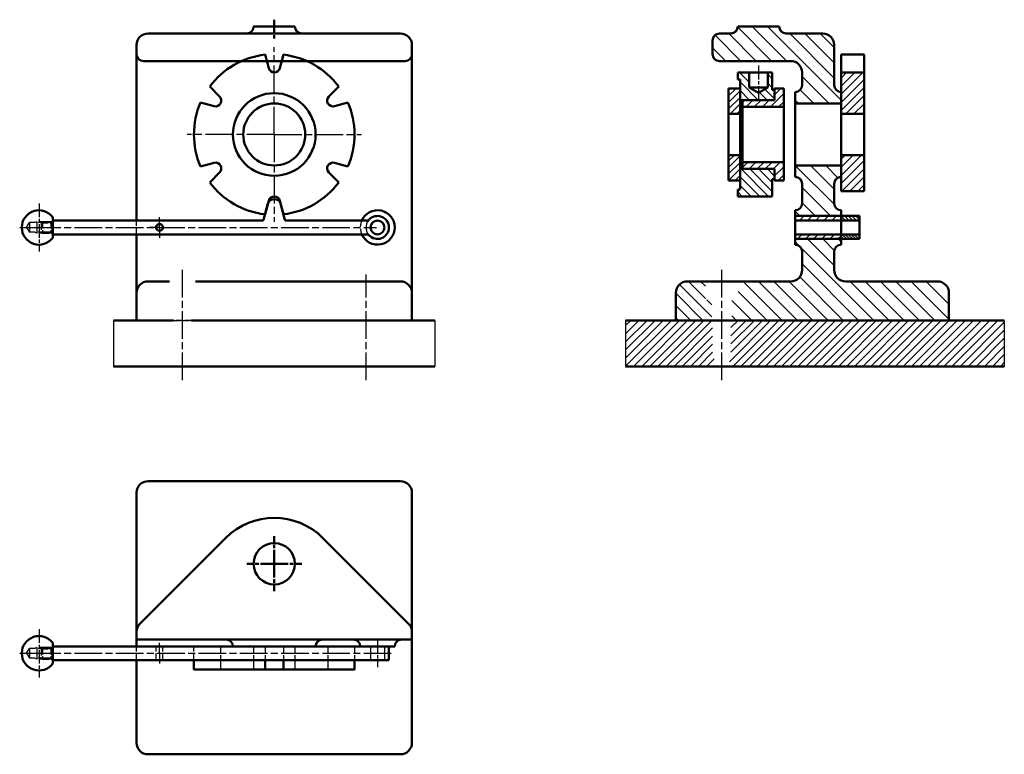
# Model space of a CAD drawing. Extents: x 69 to 498, y 61 to 381.
import ezdxf

# ---------------------------------------------------------------- set-up
doc = ezdxf.new("R2010")
doc.units = 0
for name, pattern in [('AM_ISO02W050', [7.5, 6, -1.5]), ('AM_ISO02W050x2', [3.75, 3, -0.75]), ('AM_ISO08W050', [18, 12, -1.5, 3, -1.5]), ('AM_ISO08W050x2', [9, 6, -0.75, 1.5, -0.75])]:
    doc.linetypes.add(name, pattern=pattern)
for name, color, linetype, lineweight in [('AM_0', 7, 'CONTINUOUS', 50), ('AM_2', 5, 'CONTINUOUS', 50), ('AM_3', 6, 'AM_ISO02W050', 25), ('AM_4', 3, 'CONTINUOUS', 25), ('AM_7', 4, 'AM_ISO08W050', 25), ('AM_7N', 4, 'AM_ISO08W050', 25), ('AM_8', 1, 'CONTINUOUS', 25)]:
    doc.layers.add(name, color=color, linetype=linetype, lineweight=lineweight)
doc.linetypes.add('amzigzag', pattern='A,0.0001,[135,ltypeshp.shx,S=0.04,R=0,X=0,Y=0],-11', length=11.0001)
pattern_1 = [(45, (-3.4068, 58.519), (-1.767767, 1.767767), [])]
pattern_2 = [(45, (8.4132, 51.1806), (-1.767767, 1.767767), [])]
pattern_3 = [(45, (105.335, 89.7904), (-1.414214, 1.414214), [])]
pattern_4 = [(45, (0, 31.6526), (-1.767767, 1.767767), [])]
pattern_5 = [(135, (0, 0), (-3.3234, -3.3234), [])]

# ---------------------------------------------------------------- blocks, each defined once
blk = doc.blocks.new('*U0')
at = {"layer": 'AM_3'}
for p, q in [((0.3, 2.1), (0, 2.62)), ((0.07, 2.5), (7, 2.5)), ((0.3, 2.1), (0.3, -2.1)), ((0.3, 2.1), (10.2, 2.1)), ((7, -2.5), (7, 2.5)), ((7, 2.5), (7.8, 2.1)), ((11.41, 0), (10.2, 2.1)), ((10.2, -2.1), (10.2, 2.1)), ((11.41, 0), (10.2, -2.1)), ((0.3, -2.1), (0, -2.62)), ((0.07, -2.5), (7, -2.5)), ((0.3, -2.1), (10.2, -2.1)), ((7, -2.5), (7.8, -2.1))]:
    blk.add_line(p, q, dxfattribs=at)
at = {"layer": 'AM_7', "linetype": 'AM_ISO08W050x2'}
blk.add_line((6, -10.5), (6, 10.5), dxfattribs=at)
at = {"layer": 'AM_7N', "linetype": 'AM_ISO08W050x2'}
blk.add_line((14.41, 0), (-3, 0), dxfattribs=at)
blk = doc.blocks.new('*U1')
at = {"layer": 'AM_0'}
for p, q in [((0, 4), (6.5, 4)), ((6.5, 4), (6.5, -4)), ((6.5, 4), (8.81, 0)), ((0, -4), (6.5, -4)), ((6.5, -4), (8.81, 0))]:
    blk.add_line(p, q, dxfattribs=at)
at = {"layer": 'AM_7', "linetype": 'AM_ISO08W050x2'}
blk.add_line((-3, 0), (11.81, 0), dxfattribs=at)

msp = doc.modelspace()

# ---------------------------------------------------------------- hatches: boundary and pattern name
at = {"layer": 'AM_8'}
h = msp.add_hatch(dxfattribs=at)
h.set_pattern_fill('_U', color=256, scale=4.7, angle=135, style=0, pattern_type=0)
h.set_pattern_definition([(135, (-3.4068, 58.519), (-3.3234, -3.3234), [])])
edge = h.paths.add_edge_path(flags=0)
edge.add_line((373.75, 363.27), (404.75, 363.27))
edge.add_arc((404.75, 358.27), 5, 0, 90)
edge.add_line((409.75, 358.27), (409.75, 352.77))
edge.add_arc((406.75, 352.77), 3, -90, 0)
edge.add_line((406.75, 349.77), (406.75, 344.77))
edge.add_line((406.75, 344.77), (426.75, 344.77))
edge.add_line((426.75, 344.77), (426.75, 349.77))
edge.add_arc((426.75, 352.77), 3, -180, -90)
edge.add_line((423.75, 352.77), (423.75, 370.27))
edge.add_arc((418.75, 370.27), 5, 0, 90)
edge.add_line((418.75, 375.27), (402.75, 375.27))
edge.add_arc((402.75, 378.27), 3, -180, -90)
edge.add_line((399.75, 378.27), (381.75, 378.27))
edge.add_arc((378.75, 378.27), 3, -90, 0)
edge.add_line((378.75, 375.27), (373.75, 375.27))
edge.add_arc((373.75, 372.27), 3, 90, 180)
edge.add_line((370.75, 372.27), (370.75, 366.27))
edge.add_arc((373.75, 366.27), 3, -180, -90)
h = msp.add_hatch(dxfattribs=at)
h.set_pattern_fill('_U', color=256, scale=2.7, angle=135, style=0, pattern_type=0)
h.set_pattern_definition([(135, (0, 0), (-1.909188, -1.909188), [])])
h.paths.add_polyline_path([(386.75, 358.27), (381.75, 358.27), (381.75, 355.27), (382.75, 355.27), (382.75, 346.27), (397.75, 346.27), (397.75, 350.77), (396.75, 350.77), (396.75, 358.27), (394.75, 358.27), (394.75, 351.77), (390.75, 349.46), (386.75, 351.77)])
h = msp.add_hatch(dxfattribs=at)
h.set_pattern_fill('_U', color=256, scale=2.5, angle=45, style=0, pattern_type=0)
h.set_pattern_definition(pattern_4)
h.paths.add_polyline_path([(436.75, 340.27), (436.75, 358.27), (426.75, 358.27), (426.75, 340.27)])
h = msp.add_hatch(dxfattribs=at)
h.set_pattern_fill('_U', color=256, scale=2, angle=45, style=0, pattern_type=0)
h.set_pattern_definition(pattern_3)
h.paths.add_polyline_path([(377.75, 351.27), (377.75, 340.27), (382.75, 340.27), (382.75, 351.27)])
h = msp.add_hatch(dxfattribs=at)
h.set_pattern_fill('_U', color=256, scale=2.5, angle=45, style=0, pattern_type=0)
h.set_pattern_definition(pattern_2)
h.paths.add_polyline_path([(397.75, 351.27), (397.75, 346.27), (383.75, 346.27), (383.75, 343.27), (401.75, 343.27), (401.75, 351.27)])
h = msp.add_hatch(dxfattribs=at)
h.set_pattern_fill('_U', color=256, scale=2, angle=45, style=0, pattern_type=0)
h.set_pattern_definition(pattern_3)
h.paths.add_polyline_path([(377.75, 322.27), (377.75, 311.27), (382.75, 311.27), (382.75, 322.27)])
h = msp.add_hatch(dxfattribs=at)
h.set_pattern_fill('_U', color=256, scale=2.5, angle=45, style=0, pattern_type=0)
h.set_pattern_definition(pattern_4)
h.paths.add_polyline_path([(436.75, 306.64), (436.75, 322.27), (426.75, 322.27), (426.75, 306.64)])
h = msp.add_hatch(dxfattribs=at)
h.set_pattern_fill('_U', color=256, scale=2.5, angle=45, style=0, pattern_type=0)
h.set_pattern_definition(pattern_2)
h.paths.add_polyline_path([(383.75, 316.27), (397.75, 316.27), (397.75, 311.27), (401.75, 311.27), (401.75, 319.27), (383.75, 319.27)])
h = msp.add_hatch(dxfattribs=at)
h.set_pattern_fill('_U', color=256, scale=4.7, angle=135, style=0, pattern_type=0)
h.set_pattern_definition(pattern_5)
edge = h.paths.add_edge_path()
edge.add_line((426.75, 312.77), (426.75, 317.77))
edge.add_line((426.75, 317.77), (406.75, 317.77))
edge.add_line((406.75, 317.77), (406.75, 312.77))
edge.add_arc((406.75, 309.77), 3, 0, 90, ccw=False)
edge.add_line((409.75, 309.77), (409.75, 301.27))
edge.add_arc((406.75, 301.27), 3, -90, 0, ccw=False)
edge.add_line((406.75, 298.27), (406.75, 295.77))
edge.add_line((406.75, 295.77), (426.75, 295.77))
edge.add_line((426.75, 295.77), (426.75, 298.27))
edge.add_arc((426.75, 301.27), 3, 180, 270, ccw=False)
edge.add_line((423.75, 301.27), (423.75, 309.77))
edge.add_arc((426.75, 309.77), 3, 90, 180, ccw=False)
h = msp.add_hatch(dxfattribs=at)
h.set_pattern_fill('_U', color=256, scale=2.7, angle=135, style=0, pattern_type=0)
h.set_pattern_definition([(135, (106.7848, 88.6078), (-1.909188, -1.909188), [])])
h.paths.add_polyline_path([(396.75, 311.77), (397.75, 311.77), (397.75, 316.27), (382.75, 316.27), (382.75, 307.27), (381.75, 307.27), (381.75, 304.27), (396.75, 304.27)], flags=0)
h = msp.add_hatch(dxfattribs=at)
h.set_pattern_fill('_U', color=256, scale=2.5, angle=45, style=0, pattern_type=0)
h.set_pattern_definition(pattern_1)
h.paths.add_polyline_path([(426.75, 295.77), (406.75, 295.77), (406.75, 293.77), (426.75, 293.77)])
h = msp.add_hatch(dxfattribs=at)
h.set_pattern_fill('_U', color=256, scale=1.128, angle=135, style=0, pattern_type=0)
h.set_pattern_definition([(135, (0, 31.6526), (-0.7976164, -0.7976164), [])])
h.paths.add_polyline_path([(434.75, 295.77), (426.75, 295.77), (426.75, 293.77), (434.75, 293.77)])
h = msp.add_hatch(dxfattribs=at)
h.set_pattern_fill('_U', color=256, scale=2.5, angle=45, style=0, pattern_type=0)
h.set_pattern_definition(pattern_1)
h.paths.add_polyline_path([(426.75, 287.77), (406.75, 287.77), (406.75, 285.77), (426.75, 285.77)])
h = msp.add_hatch(dxfattribs=at)
h.set_pattern_fill('_U', color=256, scale=0.94, angle=135, style=0, pattern_type=0)
h.set_pattern_definition([(135, (0, 31.6526), (-0.6646804, -0.6646804), [])])
h.paths.add_polyline_path([(426.75, 285.77), (434.75, 285.77), (434.75, 287.77), (426.75, 287.77)])
h = msp.add_hatch(dxfattribs=at)
h.set_pattern_fill('_U', color=256, scale=4.7, angle=135, style=0, pattern_type=0)
h.set_pattern_definition(pattern_5)
edge = h.paths.add_edge_path()
edge.add_arc((468.75, 262.27), 5, 0, 90)
edge.add_line((468.75, 267.27), (428.75, 267.27))
edge.add_arc((428.75, 272.27), 5, 180, 270, ccw=False)
edge.add_line((423.75, 272.27), (423.75, 280.27))
edge.add_arc((426.75, 280.27), 3, 90, 180, ccw=False)
edge.add_line((426.75, 283.27), (426.75, 285.77))
edge.add_line((426.75, 285.77), (406.75, 285.77))
edge.add_line((406.75, 285.77), (406.75, 283.27))
edge.add_arc((406.75, 280.27), 3, 0, 90, ccw=False)
edge.add_line((409.75, 280.27), (409.75, 272.27))
edge.add_arc((404.75, 272.27), 5, -90, 0, ccw=False)
edge.add_line((404.75, 267.27), (381.9, 267.27))
edge.add_line((381.9, 267.27), (381.9, 259.27))
edge.add_line((381.9, 259.27), (379.15, 259.27))
edge.add_line((379.15, 259.27), (379.15, 250.27))
edge.add_line((379.15, 250.27), (473.75, 250.27))
edge.add_line((473.75, 250.27), (473.75, 262.27))
h = msp.add_hatch(dxfattribs=at)
h.set_pattern_fill('_U', color=256, scale=3.76, angle=135, style=0, pattern_type=0)
h.set_pattern_definition([(135, (0, 0), (-2.65872, -2.65872), [])])
edge = h.paths.add_edge_path()
edge.add_line((370.35, 250.27), (370.35, 259.27))
edge.add_line((370.35, 259.27), (367.6, 259.27))
edge.add_line((367.6, 259.27), (367.6, 267.27))
edge.add_line((367.6, 267.27), (359.75, 267.27))
edge.add_arc((359.75, 262.27), 5, 90, 180)
edge.add_line((354.75, 262.27), (354.75, 250.27))
edge.add_line((354.75, 250.27), (370.35, 250.27))
h = msp.add_hatch(dxfattribs=at)
h.set_pattern_fill('_U', color=256, scale=2.5, angle=45, style=0, pattern_type=0)
h.set_pattern_definition([(45, (0, 0), (-1.767767, 1.767767), [])])
h.paths.add_polyline_path([(332.86, 230.27), (371.42, 230.27), (371.42, 234.36), (370.75, 235.04), (370.75, 250.27), (332.86, 250.27)])
h = msp.add_hatch(dxfattribs=at)
h.set_pattern_fill('_U', color=256, scale=2.5, angle=45, style=0, pattern_type=0)
h.set_pattern_definition([(45, (-12, 43.7503), (-1.767767, 1.767767), [])])
h.paths.add_polyline_path([(497.86, 230.27), (497.86, 250.27), (378.75, 250.27), (378.75, 235.04), (378.07, 234.36), (378.07, 230.27), (444.92, 230.27)])

# ---------------------------------------------------------------- linework, layer by layer
at = {"layer": 'AM_0'}
for p, q in [((170.75, 378.27), (188.75, 378.27)), ((381.75, 378.27), (383.25, 378.27)), ((383.25, 378.27), (398.25, 378.27)), ((398.25, 378.27), (399.75, 378.27)), ((124.75, 375.27), (234.75, 375.27)), ((162.75, 375.27), (167.75, 375.27)), ((373.75, 375.27), (378.75, 375.27)), ((402.75, 375.27), (418.75, 375.27)), ((119.75, 293.77), (119.75, 370.27)), ((239.75, 370.27), (239.75, 267.27)), ((370.75, 372.27), (370.75, 366.27)), ((423.75, 352.77), (423.75, 370.27)), ((177.33, 360.12), (175.75, 366.04)), ((183.75, 366.04), (182.16, 360.12)), ((426.75, 366.04), (436.75, 366.04)), ((426.75, 366.04), (426.75, 344.07)), ((436.75, 366.04), (436.75, 347.32)), ((122.75, 363.27), (236.75, 363.27)), ((373.75, 363.27), (384.75, 363.27)), ((384.75, 363.27), (396.75, 363.27)), ((396.75, 363.27), (404.75, 363.27)), ((409.75, 352.77), (409.75, 358.27)), ((426.75, 358.27), (436.75, 358.27)), ((151.63, 352.12), (155.96, 347.79)), ((203.53, 347.79), (207.86, 352.12)), ((377.75, 351.27), (382.75, 351.27)), ((377.75, 351.27), (377.75, 311.27)), ((382.75, 351.27), (382.75, 311.27)), ((397.75, 351.27), (397.75, 346.27)), ((397.75, 351.27), (401.75, 351.27)), ((401.75, 351.27), (401.75, 311.27)), ((406.75, 349.77), (406.75, 312.77)), ((426.75, 349.77), (426.75, 344.07)), ((153.55, 343.61), (147.63, 345.19)), ((211.86, 345.19), (205.94, 343.61)), ((383.75, 346.27), (397.75, 346.27)), ((383.75, 346.27), (383.75, 316.27)), ((383.75, 343.27), (401.75, 343.27)), ((406.75, 344.77), (426.75, 344.77)), ((426.75, 344.07), (426.75, 341.97)), ((426.75, 344.07), (426.75, 341.97)), ((436.75, 347.32), (436.75, 315.22)), ((377.75, 340.27), (382.75, 340.27)), ((426.75, 341.97), (426.75, 320.57)), ((426.75, 341.97), (426.75, 320.57)), ((426.75, 340.27), (436.75, 340.27)), ((377.75, 322.27), (382.75, 322.27)), ((426.75, 322.27), (436.75, 322.27)), ((147.63, 317.35), (153.55, 318.93)), ((205.94, 318.93), (211.86, 317.35)), ((383.75, 319.27), (401.75, 319.27)), ((406.75, 317.77), (426.75, 317.77)), ((426.75, 320.57), (426.75, 318.47)), ((426.75, 320.57), (426.75, 318.47)), ((426.75, 318.47), (426.75, 312.77)), ((426.75, 318.47), (426.75, 306.64)), ((155.96, 314.75), (151.63, 310.42)), ((207.86, 310.42), (203.53, 314.75)), ((383.75, 316.27), (397.75, 316.27)), ((397.75, 311.27), (397.75, 316.27)), ((436.75, 315.22), (436.75, 306.64)), ((377.75, 311.27), (382.75, 311.27)), ((397.75, 311.27), (401.75, 311.27)), ((409.75, 301.27), (409.75, 309.77)), ((423.75, 301.27), (423.75, 309.77)), ((426.75, 306.64), (436.75, 306.64)), ((175.11, 294.14), (177.02, 301.27)), ((175.75, 296.5), (177.33, 302.42)), ((182.16, 302.42), (183.75, 296.5)), ((182.47, 301.27), (184.38, 294.14)), ((406.75, 283.27), (406.75, 298.27)), ((426.75, 283.27), (426.75, 298.27)), ((83.25, 295.27), (83.25, 286.27)), ((83.25, 293.77), (174.63, 293.77)), ((184.86, 293.77), (220.27, 293.77)), ((406.75, 295.77), (426.75, 295.77)), ((406.75, 295.77), (406.75, 285.77)), ((426.75, 295.77), (406.75, 295.77)), ((406.75, 293.77), (426.75, 293.77)), ((434.75, 295.77), (426.75, 295.77)), ((426.75, 285.77), (426.75, 295.77)), ((426.75, 285.77), (426.75, 295.77)), ((426.75, 293.77), (434.75, 293.77)), ((434.75, 285.77), (434.75, 295.77)), ((83.25, 287.77), (220.27, 287.77)), ((119.75, 250.27), (119.75, 287.77)), ((406.75, 287.77), (426.75, 287.77)), ((426.75, 287.77), (434.75, 287.77)), ((406.75, 285.77), (426.75, 285.77)), ((426.75, 285.77), (406.75, 285.77)), ((426.75, 285.77), (434.75, 285.77)), ((409.75, 272.27), (409.75, 280.27)), ((423.75, 272.27), (423.75, 280.27)), ((124.75, 267.27), (134.05, 267.27)), ((145.45, 267.27), (234.75, 267.27)), ((239.75, 267.27), (239.75, 250.27)), ((404.75, 267.27), (359.75, 267.27)), ((370.35, 267.27), (369.05, 267.27)), ((379.15, 267.27), (370.35, 267.27)), ((380.45, 267.27), (379.15, 267.27)), ((449.35, 267.27), (428.75, 267.27)), ((458.15, 267.27), (449.35, 267.27)), ((468.75, 267.27), (458.15, 267.27)), ((354.75, 262.27), (354.75, 250.27)), ((473.75, 250.27), (473.75, 262.27)), ((109.75, 250.27), (135.75, 250.27)), ((135.75, 250.27), (119.75, 250.27)), ((239.75, 250.27), (143.75, 250.27)), ((143.75, 250.27), (249.75, 250.27)), ((332.86, 250.27), (497.86, 250.27)), ((354.75, 250.27), (473.75, 250.27)), ((370.75, 250.27), (371.75, 250.27)), ((371.75, 250.27), (377.75, 250.27)), ((377.75, 250.27), (378.75, 250.27)), ((109.75, 230.27), (249.75, 230.27)), ((332.86, 230.27), (497.86, 230.27)), ((124.75, 180.27), (234.75, 180.27)), ((119.75, 108.27), (119.75, 175.27)), ((239.75, 175.27), (239.75, 66.27)), ((158.53, 155.48), (121.21, 118.16)), ((200.96, 155.48), (238.28, 118.16)), ((83.25, 109.77), (83.25, 100.77)), ((83.25, 108.27), (229.75, 108.27)), ((119.75, 111.27), (239.75, 111.27)), ((229.75, 108.27), (229.75, 102.25)), ((229.75, 108.27), (232.25, 108.27)), ((232.25, 108.27), (232.25, 108.27)), ((83.25, 102.27), (229.75, 102.25)), ((119.75, 66.27), (119.75, 102.26)), ((175.75, 102.26), (175.75, 98.27)), ((183.75, 102.26), (183.75, 98.27)), ((234.75, 61.27), (124.75, 61.27))]:
    msp.add_line(p, q, dxfattribs=at)
at = {"layer": 'AM_0', "linetype": 'AM_ISO08W050x2'}
for p, q in [((179.75, 381.27), (179.75, 372.27)), ((179.75, 144.27), (179.75, 156.27)), ((179.75, 144.27), (167.75, 144.27)), ((179.75, 144.27), (191.75, 144.27)), ((179.75, 144.27), (179.75, 132.27))]:
    msp.add_line(p, q, dxfattribs=at)
at = {"layer": 'AM_0'}
msp.add_lwpolyline([(214.75, 102.25), (214.75, 98.27), (144.75, 98.27), (144.75, 102.26)], dxfattribs=at)
for centre, radius in [((179.75, 331.27), 18), ((179.75, 331.27), 13.5), ((129.75, 290.77), 1.5), ((224.75, 290.77), 3), ((179.75, 144.27), 9)]:
    msp.add_circle(centre, radius, dxfattribs=at)
for centre, radius, start, end in [((167.75, 378.27), 3, 270, 0), ((191.75, 378.27), 3, 180, 270), ((378.75, 378.27), 3, 270, 0), ((402.75, 378.27), 3, 180, 270), ((124.75, 370.27), 5, 90, 180), ((234.75, 370.27), 5, 0, 90), ((373.75, 372.27), 3, 90, 180), ((418.75, 370.27), 5, 0, 90), ((122.75, 366.27), 3, 180, 270), ((179.75, 331.27), 35, 96.5624, 143.4376), ((179.75, 331.27), 35, 36.5624, 83.4376), ((236.75, 366.27), 3, 270, 0), ((373.75, 366.27), 3, 180, 270), ((404.75, 358.27), 5, 0, 90), ((179.75, 360.77), 2.5, 195, 345), ((406.75, 352.77), 3, 270, 0), ((426.75, 352.77), 3, 180, 270), ((154.2, 346.02), 2.5, 255, 45), ((205.3, 346.02), 2.5, 135, 285), ((179.75, 331.27), 35, 156.5624, 203.4376), ((179.75, 331.27), 35, 336.5624, 23.4376), ((154.2, 316.52), 2.5, 315, 105), ((205.3, 316.52), 2.5, 75, 225), ((179.75, 331.27), 35, 216.5624, 263.4376), ((179.75, 331.27), 35, 276.5624, 323.4376), ((406.75, 309.77), 3, 0, 90), ((426.75, 309.77), 3, 90, 180), ((179.75, 300.22), 2.92, 21.143, 158.857), ((179.75, 301.77), 2.5, 15, 165), ((406.75, 301.27), 3, 270, 0), ((426.75, 301.27), 3, 180, 270), ((77.25, 290.77), 7.5, 36.8699, 323.1301), ((224.75, 290.77), 7.5, 0, 156.4218), ((174.63, 294.27), 0.5, 270, 345), ((184.86, 294.27), 0.5, 195, 270), ((220.27, 294.77), 1, 270, 318.1897), ((224.75, 290.77), 5, 221.8103, 138.1897), ((224.75, 290.77), 7.5, 203.5782, 0), ((220.27, 286.77), 1, 41.8103, 90), ((406.75, 280.27), 3, 0, 90), ((426.75, 280.27), 3, 90, 180), ((404.75, 272.27), 5, 270, 0), ((428.75, 272.27), 5, 180, 270), ((124.75, 262.27), 5, 90, 180), ((234.75, 262.27), 5, 0, 90), ((359.75, 262.27), 5, 90, 180), ((468.75, 262.27), 5, 0, 90), ((124.75, 175.27), 5, 90, 180), ((234.75, 175.27), 5, 0, 90), ((179.75, 134.27), 30, 45, 135), ((124.75, 114.63), 5, 135, 180), ((234.75, 114.63), 5, 0, 45), ((77.25, 105.27), 7.5, 36.8699, 323.1301), ((158.75, 108.27), 3, 0, 90), ((200.75, 108.27), 3, 90, 180), ((214.25, 108.27), 3, 0, 90), ((235.25, 108.27), 3, 90, 180), ((124.75, 66.27), 5, 180, 270), ((234.75, 66.27), 5, 270, 0)]:
    msp.add_arc(centre, radius, start, end, dxfattribs=at)
at = {"layer": 'AM_2'}
for p, q in [((381.75, 358.27), (396.75, 358.27)), ((381.75, 358.27), (381.75, 355.27)), ((396.75, 358.27), (396.75, 350.77)), ((381.75, 355.27), (382.75, 355.27)), ((382.75, 355.27), (382.75, 346.27)), ((396.75, 350.77), (397.75, 350.77)), ((397.75, 350.77), (397.75, 346.27)), ((382.75, 346.27), (397.75, 346.27)), ((382.75, 316.27), (397.75, 316.27)), ((382.75, 316.27), (382.75, 307.27)), ((397.75, 316.27), (397.75, 311.77)), ((396.75, 311.77), (396.75, 304.27)), ((396.75, 311.77), (397.75, 311.77)), ((381.75, 307.27), (381.75, 304.27)), ((381.75, 307.27), (382.75, 307.27)), ((381.75, 304.27), (396.75, 304.27))]:
    msp.add_line(p, q, dxfattribs=at)
at = {"layer": 'AM_3', "linetype": 'AM_ISO02W050x2'}
for p, q in [((78.25, 292.78), (78.74, 293.27)), ((78.25, 292.78), (82.4, 292.78)), ((78.25, 292.78), (78.25, 288.76)), ((78.74, 293.27), (83.25, 293.27)), ((78.74, 293.27), (78.74, 288.27)), ((82.4, 293.27), (82.4, 288.27)), ((82.4, 292.78), (83.25, 293.27)), ((119.75, 287.77), (119.75, 293.77)), ((78.25, 288.76), (82.4, 288.76)), ((78.25, 288.76), (78.74, 288.27)), ((78.74, 288.27), (83.25, 288.27)), ((82.4, 288.76), (83.25, 288.27)), ((135.75, 250.27), (143.75, 250.27)), ((143.75, 250.27), (135.75, 250.27)), ((78.25, 107.28), (78.74, 107.77)), ((78.25, 107.28), (78.25, 103.26)), ((78.25, 107.28), (82.4, 107.28)), ((78.74, 107.77), (78.74, 102.77)), ((78.74, 107.77), (83.25, 107.77)), ((82.4, 107.77), (82.4, 102.77)), ((82.4, 107.28), (83.25, 107.77)), ((119.75, 102.26), (119.75, 108.27)), ((128.25, 102.26), (128.25, 108.27)), ((131.25, 102.26), (131.25, 108.27)), ((144.75, 102.26), (144.75, 108.27)), ((156.36, 108.27), (156.36, 102.26)), ((170.75, 108.27), (170.75, 102.26)), ((175.75, 108.27), (175.75, 102.26)), ((183.75, 108.27), (183.75, 102.26)), ((188.75, 108.27), (188.75, 102.25)), ((203.13, 108.27), (203.13, 102.25)), ((214.75, 108.27), (214.75, 102.25)), ((78.25, 103.26), (82.4, 103.26)), ((78.25, 103.26), (78.74, 102.77)), ((82.4, 103.26), (83.25, 102.77)), ((78.74, 102.77), (83.25, 102.77))]:
    msp.add_line(p, q, dxfattribs=at)
at = {"layer": 'AM_3'}
for p, q in [((221.75, 108.27), (221.75, 102.27)), ((227.75, 108.27), (227.75, 102.27)), ((156.36, 102.26), (156.36, 98.27)), ((170.75, 102.26), (170.75, 98.27)), ((188.75, 102.25), (188.75, 98.27)), ((203.13, 102.25), (203.13, 98.27))]:
    msp.add_line(p, q, dxfattribs=at)
at = {"layer": 'AM_3', "linetype": 'AM_ISO02W050x2'}
for radius, start, end in [(7.5, 156.4218, 203.5782), (5, 0, 221.8103), (5, 138.1897, 0)]:
    msp.add_arc((224.75, 290.77), radius, start, end, dxfattribs=at)
at = {"layer": 'AM_4', "linetype": 'amzigzag'}
for p, q in [((109.75, 250.27), (109.75, 230.27)), ((249.75, 250.27), (249.75, 230.27)), ((332.86, 250.27), (332.86, 230.27)), ((497.86, 250.27), (497.86, 230.27))]:
    msp.add_line(p, q, dxfattribs=at)
at = {"layer": 'AM_7'}
for p, q in [((179.75, 331.27), (179.75, 369.27)), ((179.75, 331.27), (141.75, 331.27)), ((179.75, 331.27), (217.75, 331.27)), ((179.75, 331.27), (179.75, 293.27)), ((74.75, 290.77), (224.25, 290.77)), ((139.75, 224.27), (139.75, 273.27)), ((374.75, 224.27), (374.75, 273.27)), ((219.75, 224.27), (219.75, 270.27)), ((74.75, 105.27), (231.18, 105.27))]:
    msp.add_line(p, q, dxfattribs=at)
at = {"layer": 'AM_7', "linetype": 'AM_ISO08W050x2'}
for p, q in [((129.75, 290.77), (129.75, 295.27)), ((129.75, 290.77), (125.25, 290.77)), ((129.75, 290.77), (134.25, 290.77)), ((129.75, 290.77), (129.75, 286.27)), ((129.75, 105.27), (129.75, 109.77)), ((224.75, 111.27), (224.75, 99.27)), ((129.75, 105.27), (129.75, 100.77))]:
    msp.add_line(p, q, dxfattribs=at)

# ---------------------------------------------------------------- block references
at = {"layer": 'AM_0', "rotation": 180}
for p in [(83.25, 290.77), (83.25, 105.27)]:
    msp.add_blockref('*U0', p, dxfattribs=at)
at = {"layer": 'AM_2', "rotation": 270}
msp.add_blockref('*U1', (390.75, 358.27), dxfattribs=at)

doc.saveas('drawing.dxf')
